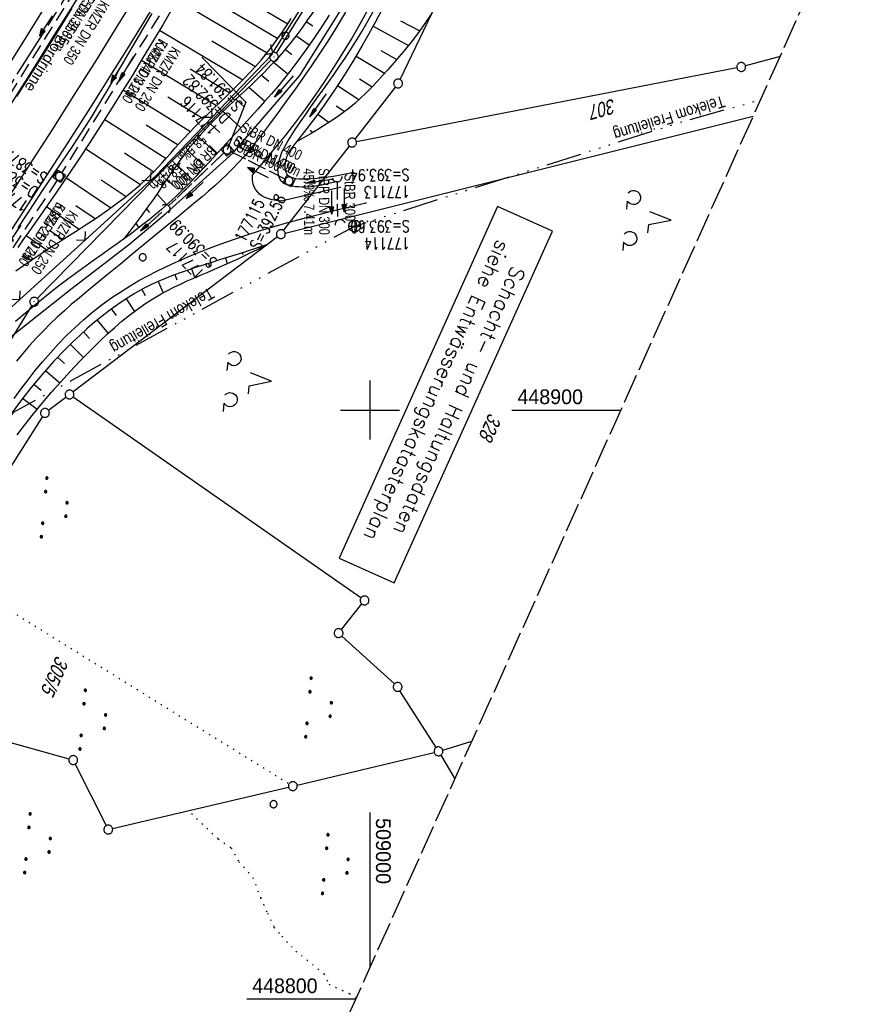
# Model space of a CAD drawing. Extents: x 508656 to 509297, y 448622 to 449584.
# Tile 20 of 53: x 508941 to 509083, y 448799 to 448966. Entities that reach past the tile are written whole.
import ezdxf
from ezdxf.enums import TextEntityAlignment as Align

# ---------------------------------------------------------------- set-up
doc = ezdxf.new("R2010")
doc.units = 0
doc.header["$LTSCALE"] = 10
doc.header["$MEASUREMENT"] = 0
for name, pattern in [('ACAD_ISO14W100', [25.5, 12, -3, 0.5, -3, 0.5, -3, 0.5, -3]), ('ACHSE', [5.5, 4, -0.5, 0.5, -0.5]), ('AUSGEZOGEN', [0]), ('LT00', [0]), ('LT11', [0.3, 0.2, -0.1]), ('LT12', [0.4, 0.3, -0.1]), ('LT14', [0.6, 0.5, -0.1]), ('PUNKTX2_STR', [0.6, 0.1, -0.5]), ('STRICHLINIE2', [0.375, 0.25, -0.125])]:
    doc.linetypes.add(name, pattern=pattern)
doc.layers.get('0').update_dxf_attribs({"linetype": 'LT00'})
for name, color, linetype in [('--EK_FBR', 250, 'LT00'), ('--EK_Halt-Pfeil', 4, 'LT00'), ('--EK_Haltung', 7, 'STRICHLINIE2'), ('--EK_Haltung-Text', 140, 'LT00'), ('--EK_Schacht-Text', 5, 'LT00'), ('--EL_DFK_AB_L', 21, 'LT00'), ('--EL_DFK_AB_P', 7, 'LT00'), ('--EL_Halt-Pfeil', 4, 'LT00'), ('--EL_Haltung', 182, 'STRICHLINIE2'), ('--EL_Haltung-Text', 182, 'LT00'), ('--EL_TEXT_KASTEN', 182, 'Continuous'), ('-AX-093', 35, 'ACHSE'), ('ABSTAND', 8, 'LT00'), ('DFK_AB_L', 21, 'LT00'), ('DFK_AB_P', 7, 'LT00'), ('DFK_FLUR_NR', 250, 'LT00'), ('DFK_GZPKT', 250, 'LT00'), ('DFK_KATASTER', 250, 'LT00'), ('DFK_NUTZUNG', 250, 'LT00'), ('DFK_NUTZUNGSGRENZE', 70, 'PUNKTX2_STR'), ('DFK_VERMPKT', 252, 'LT00'), ('DL', 182, 'LT12'), ('DL_PFEIL', 201, 'LT00'), ('DL_TEXT', 182, 'LT00'), ('PFEIL', 140, 'AUSGEZOGEN'), ('RINNE_TEXT', 11, 'Continuous'), ('TELEKOM', 210, 'ACAD_ISO14W100'), ('TELEKOM_TEXT', 210, 'Continuous'), ('V124_AFBR_BAB', 250, 'LT00'), ('V124_BOESCH', 250, 'LT00'), ('V124_BOSCHUNG', 250, 'LT00'), ('V124_FELDWEG', 250, 'LT11'), ('V124_GRABEN', 250, 'LT00'), ('V124_H_BORD', 8, 'LT00'), ('V124_KA_MULD', 182, 'LT00'), ('V124_LD_MARK', 250, 'LT00'), ('V124_RASTER', 250, 'LT00'), ('V124_UK_DURCH', 182, 'LT00'), ('V124_ZAUN', 40, 'LT00')]:
    doc.layers.add(name, color=color, linetype=linetype)
doc.layers.add('-BLATT_124-RAND', color=7, linetype='LT14', plot=False)
doc.styles.add('Arial', font='ARIAL.TTF')
doc.styles.add('Haltungsbeschriftung', font='ARIAL.TTF', dxfattribs={"width": 0.75})
doc.styles.add('ROMANS', font='romans.shx', dxfattribs={"width": 0.8})
doc.styles.add('schachtbeschriftung', font='romans.shx', dxfattribs={"width": 0.75, "height": 2})
doc.styles.get("Standard").update_dxf_attribs({"font": 'ARIAL.TTF'})
doc.styles.add('Versorgungsltg', font='ARIAL.TTF', dxfattribs={"width": 0.8, "height": 2})

# ---------------------------------------------------------------- blocks, each defined once
blk = doc.blocks.new('SYMB7010')
at = {"color": 0, "linetype": 'ByBlock'}
for points in [[(-0.031408, 0.499213), (-0.093728, 0.49134), (-0.15457, 0.475719), (-0.212975, 0.452595), (-0.268021, 0.422333), (-0.31884, 0.385411), (-0.36463, 0.342411), (-0.40467, 0.29401), (-0.438329, 0.240973), (-0.465074, 0.184136), (-0.484486, 0.124395), (-0.496256, 0.062692), (-0.5002, 0)], [(-0.5002, 0), (-0.496256, -0.062692), (-0.484486, -0.124395), (-0.465075, -0.184136), (-0.438329, -0.240973), (-0.404671, -0.29401), (-0.36463, -0.342411), (-0.31884, -0.385411), (-0.268021, -0.422333), (-0.212975, -0.452595), (-0.154571, -0.475719), (-0.093728, -0.49134), (-0.031408, -0.499213), (0.031408, -0.499213)], [(0.5002, 0), (0.496256, 0.062692), (0.484485, 0.124395), (0.465074, 0.184136), (0.438329, 0.240973), (0.40467, 0.29401), (0.36463, 0.342411), (0.31884, 0.385411), (0.268021, 0.422333), (0.212975, 0.452595), (0.15457, 0.475719), (0.093728, 0.49134), (0.031408, 0.499213), (-0.031408, 0.499213)], [(0.031408, -0.499213), (0.093728, -0.491341), (0.15457, -0.475719), (0.212975, -0.452595), (0.268021, -0.422333), (0.31884, -0.385411), (0.36463, -0.342411), (0.404671, -0.294011), (0.438329, -0.240974), (0.465075, -0.184136), (0.484486, -0.124395), (0.496256, -0.062692), (0.500201, 0)]]:
    blk.add_lwpolyline(points, dxfattribs=at)
blk = doc.blocks.new('SYMB7111')
at = {"color": 0, "linetype": 'ByBlock'}
for p, q in [((-0.13, 0.202919), (-0.13, 0.177081)), ((-0.125, 0.172895), (-0.125, 0.207105)), ((-0.12, 0.209164), (-0.12, 0.170836)), ((-0.115, 0.170204), (-0.115, 0.209796)), ((-0.11, 0.209164), (-0.11, 0.170836)), ((-0.105, 0.172895), (-0.105, 0.207105)), ((-0.1, 0.202919), (-0.1, 0.177081)), ((-0.095, 0.189874), (-0.095, 0.190146)), ((0.1, 0.202919), (0.1, 0.177081)), ((0.105, 0.172895), (0.105, 0.207105)), ((0.11, 0.209164), (0.11, 0.170836)), ((0.115, 0.170204), (0.115, 0.209796)), ((0.12, 0.209164), (0.12, 0.170836)), ((0.125, 0.172895), (0.125, 0.207105)), ((0.13, 0.202919), (0.13, 0.177081)), ((0.135, 0.189874), (0.135, 0.190146)), ((-0.515, -0.177081), (-0.515, -0.202919)), ((-0.51, -0.207105), (-0.51, -0.172895)), ((-0.505, -0.170836), (-0.505, -0.209164)), ((-0.5, -0.209796), (-0.5, -0.170204)), ((-0.495, -0.170836), (-0.495, -0.209164)), ((-0.49, -0.207105), (-0.49, -0.172895)), ((-0.485, -0.177081), (-0.485, -0.202919)), ((-0.48, -0.190126), (-0.48, -0.189854)), ((-0.285, -0.177081), (-0.285, -0.202919)), ((-0.28, -0.207105), (-0.28, -0.172895)), ((-0.275, -0.170836), (-0.275, -0.209164)), ((-0.27, -0.209796), (-0.27, -0.170204)), ((-0.265, -0.170836), (-0.265, -0.209164)), ((-0.26, -0.207105), (-0.26, -0.172895)), ((-0.255, -0.177081), (-0.255, -0.202919)), ((-0.25, -0.190126), (-0.25, -0.189854)), ((0.255, -0.177081), (0.255, -0.202919)), ((0.26, -0.207105), (0.26, -0.172895)), ((0.265, -0.170836), (0.265, -0.209164)), ((0.27, -0.209796), (0.27, -0.170204)), ((0.275, -0.170836), (0.275, -0.209164)), ((0.28, -0.207105), (0.28, -0.172895)), ((0.285, -0.177081), (0.285, -0.202919)), ((0.29, -0.190126), (0.29, -0.189854)), ((0.485, -0.177081), (0.485, -0.202919)), ((0.49, -0.207105), (0.49, -0.172895)), ((0.495, -0.170836), (0.495, -0.209164)), ((0.5, -0.209796), (0.5, -0.170204)), ((0.505, -0.170836), (0.505, -0.209164)), ((0.51, -0.207105), (0.51, -0.172895)), ((0.515, -0.177081), (0.515, -0.202919)), ((0.52, -0.190126), (0.52, -0.189854))]:
    blk.add_line(p, q, dxfattribs=at)
for points in [[(-0.095, 0.19), (-0.096981, 0.198678), (-0.10253, 0.205637), (-0.11055, 0.209499), (-0.11945, 0.209499), (-0.12747, 0.205637), (-0.133019, 0.198678), (-0.135, 0.19), (-0.133019, 0.181322), (-0.12747, 0.174363), (-0.11945, 0.170501), (-0.11055, 0.170501), (-0.10253, 0.174363), (-0.096981, 0.181322), (-0.095, 0.19)], [(0.135, 0.19), (0.133019, 0.198678), (0.12747, 0.205637), (0.11945, 0.209499), (0.11055, 0.209499), (0.10253, 0.205637), (0.096981, 0.198678), (0.095, 0.19), (0.096981, 0.181322), (0.10253, 0.174363), (0.11055, 0.170501), (0.11945, 0.170501), (0.12747, 0.174363), (0.133019, 0.181322), (0.135, 0.19)], [(-0.48, -0.19), (-0.481981, -0.181322), (-0.48753, -0.174363), (-0.49555, -0.170501), (-0.50445, -0.170501), (-0.51247, -0.174363), (-0.518019, -0.181322), (-0.52, -0.19), (-0.518019, -0.198678), (-0.51247, -0.205637), (-0.50445, -0.209499), (-0.49555, -0.209499), (-0.48753, -0.205637), (-0.481981, -0.198678), (-0.48, -0.19)], [(-0.25, -0.19), (-0.251981, -0.181322), (-0.25753, -0.174363), (-0.26555, -0.170501), (-0.27445, -0.170501), (-0.28247, -0.174363), (-0.288019, -0.181322), (-0.29, -0.19), (-0.288019, -0.198678), (-0.28247, -0.205637), (-0.27445, -0.209499), (-0.26555, -0.209499), (-0.25753, -0.205637), (-0.251981, -0.198678), (-0.25, -0.19)], [(0.29, -0.19), (0.288019, -0.181322), (0.28247, -0.174363), (0.27445, -0.170501), (0.26555, -0.170501), (0.25753, -0.174363), (0.251981, -0.181322), (0.25, -0.19), (0.251981, -0.198678), (0.25753, -0.205637), (0.26555, -0.209499), (0.27445, -0.209499), (0.28247, -0.205637), (0.288019, -0.198678), (0.29, -0.19)], [(0.52, -0.19), (0.518019, -0.181322), (0.51247, -0.174363), (0.50445, -0.170501), (0.49555, -0.170501), (0.48753, -0.174363), (0.481981, -0.181322), (0.48, -0.19), (0.481981, -0.198678), (0.48753, -0.205637), (0.49555, -0.209499), (0.50445, -0.209499), (0.51247, -0.205637), (0.518019, -0.198678), (0.52, -0.19)]]:
    blk.add_lwpolyline(points, dxfattribs=at)
blk = doc.blocks.new('SYMB7201')
at = {"color": 0, "linetype": 'ByBlock'}
for p, q in [((0, 0.385), (-0.11, 0.015)), ((-0.255, -0.385), (-0.115, -0.385)), ((0.445, -0.385), (0.585, -0.385))]:
    blk.add_line(p, q, dxfattribs=at)
for points in [[(0.25, 0.015), (0.11, 0.015), (0, 0.385)], [(-0.393816, -0.383308), (-0.416239, -0.362945), (-0.432849, -0.337617), (-0.442589, -0.308936), (-0.444836, -0.27873), (-0.439449, -0.248923), (-0.426769, -0.221415), (-0.407606, -0.197958), (-0.38318, -0.180047), (-0.355047, -0.168823), (-0.325, -0.165), (-0.294953, -0.168823), (-0.26682, -0.180047), (-0.242394, -0.197959), (-0.223231, -0.221415), (-0.210551, -0.248923), (-0.205164, -0.27873), (-0.207411, -0.308936), (-0.21715, -0.337617), (-0.233761, -0.362945), (-0.256184, -0.383308)], [(0.306185, -0.383308), (0.283761, -0.362945), (0.267151, -0.337617), (0.257411, -0.308936), (0.255164, -0.27873), (0.260552, -0.248923), (0.273231, -0.221415), (0.292394, -0.197958), (0.31682, -0.180047), (0.344953, -0.168823), (0.375, -0.165), (0.405047, -0.168823), (0.43318, -0.180047), (0.457606, -0.197959), (0.476769, -0.221415), (0.489449, -0.248923), (0.494836, -0.27873), (0.492589, -0.308936), (0.48285, -0.337617), (0.466239, -0.362945), (0.443816, -0.383308)]]:
    blk.add_lwpolyline(points, dxfattribs=at)
blk = doc.blocks.new('SYMB0003')
at = {"color": 0, "linetype": 'ByBlock'}
for p, q in [((-0.015712, 0), (0.010166, 0.012015)), ((0, -0.021257), (-0.015712, 0)), ((0.010166, 0.012015), (0, -0.021257))]:
    blk.add_line(p, q, dxfattribs=at)
for points in [[(-0.031395, 0.499013), (-0.093691, 0.491144), (-0.154509, 0.475528), (-0.21289, 0.452414), (-0.267913, 0.422164), (-0.318712, 0.385257), (-0.364484, 0.342274), (-0.404509, 0.293893), (-0.438154, 0.240877), (-0.464888, 0.184062), (-0.484292, 0.124345), (-0.496058, 0.062667), (-0.5, 0)], [(-0.5, 0), (-0.496058, -0.062667), (-0.484292, -0.124345), (-0.464888, -0.184062), (-0.438154, -0.240877), (-0.404509, -0.293893), (-0.364485, -0.342274), (-0.318712, -0.385257), (-0.267914, -0.422164), (-0.21289, -0.452414), (-0.154509, -0.475529), (-0.093691, -0.491144), (-0.031395, -0.499014), (0.031395, -0.499014)], [(0.5, 0), (0.496057, 0.062667), (0.484292, 0.124345), (0.464888, 0.184062), (0.438153, 0.240877), (0.404509, 0.293893), (0.364484, 0.342274), (0.318712, 0.385257), (0.267913, 0.422164), (0.21289, 0.452414), (0.154509, 0.475528), (0.093691, 0.491144), (0.031395, 0.499013), (-0.031395, 0.499013)], [(0.031395, -0.499014), (0.093691, -0.491144), (0.154509, -0.475529), (0.21289, -0.452414), (0.267914, -0.422164), (0.318712, -0.385257), (0.364485, -0.342274), (0.404509, -0.293893), (0.438154, -0.240877), (0.464889, -0.184062), (0.484292, -0.124345), (0.496058, -0.062667), (0.5, 0)]]:
    blk.add_lwpolyline(points, dxfattribs=at)
blk = doc.blocks.new('Pfreil3')
at = {"layer": 'PFEIL'}
blk.add_hatch(color=256, dxfattribs=at).paths.add_polyline_path([(-1.55, 0.27), (-1.55, -0.27), (0, 0)])
for p, q in [((-1.55, 0), (-4.83, 0)), ((-1.55, -0.27), (-1.55, 0.27)), ((-1.55, 0.27), (0, 0)), ((0, 0), (-1.55, -0.27))]:
    blk.add_line(p, q, dxfattribs=at)
blk = doc.blocks.new('SYMB0011')
at = {"color": 0, "linetype": 'ByBlock'}
for p, q in [((0.5, 0), (-0.5, 0)), ((0, 0.5), (0, -0.5))]:
    blk.add_line(p, q, dxfattribs=at)
blk = doc.blocks.new('SYMB0024')
at = {"color": 0, "linetype": 'ByBlock'}
for p, q in [((-0.5, 0.5), (0, 0)), ((0, 0), (0.5, 0.5))]:
    blk.add_line(p, q, dxfattribs=at)
blk = doc.blocks.new('SYMB1210')
at = {"color": 0, "linetype": 'ByBlock'}
blk.add_line((0.018815, -0.179014), (0.055623, -0.17119), dxfattribs=at)
for points in [[(-0.2, -0.2), (-0.2, 0.2), (0.2, 0.2), (0.2, -0.2), (-0.2, -0.2)], [(0.018815, 0.179014), (-0.018815, 0.179014), (-0.055623, 0.17119), (-0.09, 0.155885), (-0.120444, 0.133766), (-0.145623, 0.105801), (-0.164438, 0.073213), (-0.176067, 0.037424), (-0.18, 0)], [(-0.18, 0), (-0.176067, -0.037424), (-0.164438, -0.073213), (-0.145623, -0.105801), (-0.120444, -0.133766), (-0.09, -0.155885), (-0.055623, -0.17119), (-0.018815, -0.179014), (0.018815, -0.179014)], [(0.18, 0), (0.176067, 0.037424), (0.164438, 0.073213), (0.145623, 0.105801), (0.120444, 0.133766), (0.09, 0.155885), (0.055623, 0.17119), (0.018815, 0.179014)], [(0.055623, -0.17119), (0.09, -0.155885), (0.120444, -0.133766), (0.145623, -0.105801), (0.164438, -0.073213), (0.176067, -0.037424), (0.18, 0)]]:
    blk.add_lwpolyline(points, dxfattribs=at)
blk = doc.blocks.new('SYMB1107')
at = {"color": 0, "linetype": 'ByBlock'}
for points in [[(-0.2, 0), (-0.196157, 0.039018), (-0.184776, 0.076537), (-0.166294, 0.111114), (-0.141421, 0.141421), (-0.111114, 0.166294), (-0.076537, 0.184776), (-0.039018, 0.196157), (0, 0.2)], [(0, 0.2), (0.039018, 0.196157), (0.076537, 0.184776), (0.111114, 0.166294), (0.141421, 0.141421), (0.166294, 0.111114), (0.184776, 0.076537), (0.196157, 0.039018), (0.2, 0)]]:
    blk.add_lwpolyline(points, dxfattribs=at)
blk = doc.blocks.new('SYMB0070')
at = {"color": 0, "linetype": 'ByBlock'}
for p, q in [((-0.5, 0), (0.2, 0)), ((0.5, 0), (0.2, 0.1)), ((0.2, 0.1), (0.2, 0)), ((0.468, 0), (0.21, 0.086)), ((0.21, 0.086), (0.21, -0.086)), ((0.21, -0.086), (0.468, 0)), ((0.22, -0.072), (0.437, 0)), ((0.23, -0.058), (0.405, 0)), ((0.24, -0.045), (0.374, 0)), ((0.342, 0), (0.25, 0.031)), ((0.25, 0.031), (0.25, -0.031)), ((0.25, -0.031), (0.342, 0)), ((0.26, -0.017), (0.31, 0)), ((0.27, -0.003), (0.279, 0))]:
    blk.add_line(p, q, dxfattribs=at)
for points in [[(0.2, 0), (0.2, -0.1), (0.5, 0)], [(0.437, 0), (0.22, 0.072), (0.22, -0.072)], [(0.405, 0), (0.23, 0.058), (0.23, -0.058)], [(0.374, 0), (0.24, 0.045), (0.24, -0.045)], [(0.31, 0), (0.26, 0.017), (0.26, -0.017)], [(0.279, 0), (0.27, 0.003), (0.27, -0.003)]]:
    blk.add_lwpolyline(points, dxfattribs=at)

msp = doc.modelspace()

# ---------------------------------------------------------------- linework, layer by layer
at = {"layer": '--EK_FBR', "color": 2}
for points in [[(508945.63, 448969.85), (508939.75, 448960.36), (508930.02, 448945.17), (508916.99, 448925.41), (508903.17, 448905.1), (508890.1, 448886.37), (508876.08, 448866.84), (508862.51, 448848.2), (508848.07, 448828.46), (508840.69, 448818.34), (508837.66, 448814.35), (508830.77, 448805.1), (508823.89, 448796.02), (508815.24, 448784.58), (508801.19, 448765.9), (508786.07, 448745.7), (508771.84, 448726.47), (508757.47, 448706.79), (508750.71, 448697.42)], [(508940.06, 448953.21), (508942.42, 448956.95), (508944.77, 448960.69), (508947.1, 448964.44), (508949.42, 448968.2)]]:
    msp.add_lwpolyline(points, dxfattribs=at)
at = {"layer": '--EK_FBR'}
for points in [[(508963.79, 448969.52), (508961.14, 448965.18), (508958.46, 448960.85), (508955.77, 448956.54), (508953.06, 448952.23), (508950.33, 448947.94), (508947.58, 448943.66), (508943.11, 448936.74), (508938.61, 448929.85)], [(508995.8, 448967.55), (508994.12, 448964.74), (508992.82, 448962.65), (508991.48, 448960.58), (508990.11, 448958.53), (508988.71, 448956.5), (508987.29, 448954.49), (508985.84, 448952.48), (508984.38, 448950.49), (508982.91, 448948.51), (508982.06, 448947.39), (508981.21, 448946.27), (508980.34, 448945.17), (508979.46, 448944.08), (508978.55, 448943.01), (508977.62, 448941.97), (508976.66, 448940.95), (508975.67, 448939.97), (508974.66, 448939.01), (508973.63, 448938.06), (508972.58, 448937.14), (508971.52, 448936.22), (508970.45, 448935.32), (508969.36, 448934.43), (508968.28, 448933.54), (508967.19, 448932.65), (508965.27, 448931.08), (508963.35, 448929.5), (508961.44, 448927.92), (508959.52, 448926.34), (508957.61, 448924.77), (508955.68, 448923.19), (508954.41, 448922.15), (508953.13, 448921.11), (508951.86, 448920.07), (508950.6, 448919.01), (508949.34, 448917.95), (508948.11, 448916.86), (508946.89, 448915.76), (508945.7, 448914.63), (508944.54, 448913.47), (508943.35, 448912.22), (508942.19, 448910.93), (508941.06, 448909.62), (508939.97, 448908.28)], [(508980.03, 448939.87), (508981.17, 448941.22), (508982.32, 448942.56), (508983.45, 448943.92), (508984.57, 448945.28), (508985.68, 448946.66), (508987.41, 448948.89), (508989.09, 448951.16), (508990.72, 448953.46), (508992.31, 448955.8), (508993.85, 448958.17), (508995.35, 448960.57), (508996.82, 448962.99), (508998.33, 448965.59), (508999.8, 448968.22)], [(508994.93, 448937.8), (508984.9, 448935.47), (508984.32, 448935.54), (508983.74, 448935.62), (508983.18, 448935.73), (508982.63, 448935.89), (508982.11, 448936.1), (508981.62, 448936.38), (508981.25, 448936.66), (508980.92, 448936.99), (508980.62, 448937.37), (508980.38, 448937.77), (508980.21, 448938.2), (508980.11, 448938.61), (508980.06, 448939.02), (508980.03, 448939.45), (508980.03, 448939.87)], [(508939.6, 448901.96), (508940.76, 448903.57), (508941.95, 448905.15), (508943.17, 448906.71), (508944.43, 448908.24), (508945.73, 448909.73), (508947.07, 448911.19), (508948.47, 448912.63), (508949.93, 448914.02), (508951.42, 448915.36), (508952.96, 448916.66), (508954.55, 448917.9), (508956.17, 448919.08), (508957.84, 448920.2), (508959.29, 448921.11), (508960.77, 448921.97), (508962.27, 448922.79), (508963.79, 448923.58), (508965.33, 448924.33), (508966.89, 448925.04), (508968.46, 448925.73), (508970.04, 448926.39), (508972.29, 448927.29), (508974.55, 448928.14), (508976.83, 448928.95), (508979.12, 448929.73), (508981.42, 448930.46), (508983.73, 448931.16), (508986.05, 448931.82), (508987.94, 448932.34), (508989.83, 448932.83), (508991.73, 448933.32), (508993.63, 448933.79), (508995.53, 448934.25), (508997.43, 448934.71), (508999.34, 448935.16)]]:
    msp.add_lwpolyline(points, dxfattribs=at)
at = {"layer": '--EK_Haltung'}
for p, q in [((508955.98, 448980.94), (508935.63, 448948.44)), ((508968.13, 448973.28), (508947.67, 448940.3)), ((508975.18, 448943.65), (508965.78, 448934.64)), ((508985.59, 448939.22), (508976.4, 448943.84)), ((508946.87, 448939.04), (508934, 448919.29)), ((508994.39, 448938.75), (508994.45, 448932.84))]:
    msp.add_line(p, q, dxfattribs=at)
at = {"layer": '--EK_Schacht-Text', "flags": 128}
msp.add_lwpolyline([(508971.46, 448959.93), (508978.91, 448952.29), (508975.73, 448944.17)], dxfattribs=at)
at = {"layer": '--EL_DFK_AB_L'}
for p, q in [((508984.09, 448960.59), (509002.2, 448989.43)), ((508943.52, 448918.91), (508983.17, 448959.42)), ((508942.59, 448917.74), (508864.72, 448792.37))]:
    msp.add_line(p, q, dxfattribs=at)
at = {"layer": '--EL_Haltung'}
for p, q in [((508955.98, 448980.94), (508935.63, 448948.44)), ((508968.13, 448973.28), (508947.67, 448940.3)), ((508975.18, 448943.65), (508965.78, 448934.64)), ((508985.59, 448939.22), (508976.4, 448943.84)), ((508946.87, 448939.04), (508934, 448919.29)), ((508994.39, 448938.75), (508994.45, 448932.84))]:
    msp.add_line(p, q, dxfattribs=at)
at = {"layer": '--EL_TEXT_KASTEN'}
msp.add_lwpolyline([(509021.63, 448934.56), (508994.76, 448874.84), (509004.09, 448870.65), (509030.96, 448930.36)], close=True, dxfattribs=at)
at = {"layer": '-AX-093', "ltscale": 0.2}
msp.add_lwpolyline([(508949.5, 448972.08), (508944.34, 448963.76), (508939.11, 448955.49)], dxfattribs=at)
at = {"layer": '-BLATT_124-RAND'}
msp.add_lwpolyline([(509035.49, 449583.61), (508655.9, 448740.09), (508917.62, 448622.31), (509297.21, 449465.84), (509035.49, 449583.61)], dxfattribs=at)
at = {"layer": 'DFK_AB_L'}
for p, q in [((508984.09, 448960.59), (509002.2, 448989.43)), ((508943.52, 448918.91), (508983.17, 448959.42)), ((508942.59, 448917.74), (508864.72, 448792.37))]:
    msp.add_line(p, q, dxfattribs=at)
at = {"layer": 'DFK_KATASTER'}
for p, q in [((509005.08, 448956.11), (509018.29, 448983.58)), ((509069.59, 448960.04), (509063.71, 448958.44)), ((509062.25, 448958.1), (508997.69, 448945.55)), ((509004.29, 448954.85), (508997.41, 448946)), ((508985.59, 448930.04), (509065.04, 448949.91)), ((508985.32, 448930.45), (508996.49, 448944.82)), ((508984.26, 448929.41), (508949.58, 448903.09)), ((508945.41, 448899.96), (508948.38, 448902.19)), ((508998.45, 448868.1), (508949.6, 448902.21)), ((508944.41, 448898.88), (508896.86, 448824.32)), ((508995.13, 448862.71), (508998.59, 448867.08)), ((509004.12, 448853.49), (508995.21, 448861.63)), ((509011.2, 448842.68), (509005.07, 448852.35)), ((508931.91, 448845.5), (508948.89, 448840.77)), ((509012.32, 448842.27), (509017.28, 448843.78)), ((508987.62, 448836.32), (509010.87, 448841.88)), ((509011.98, 448841.4), (509014.39, 448837.37)), ((508949.95, 448839.9), (508955.22, 448829.44)), ((508956.29, 448828.94), (508986.16, 448835.98))]:
    msp.add_line(p, q, dxfattribs=at)
at = {"layer": 'DFK_NUTZUNGSGRENZE', "ltscale": 0.2}
for p, q in [((508927.81, 448872.85), (508986.25, 448836.54)), ((508974.19, 448827.17), (508969.16, 448831.97)), ((508974.19, 448827.17), (508976.42, 448825.67)), ((508976.42, 448825.67), (508977.7, 448823.31)), ((508977.7, 448823.31), (508980.11, 448820.64)), ((508980.11, 448820.64), (508981.41, 448817.18)), ((508981.41, 448817.18), (508982.57, 448814.58)), ((508982.57, 448814.58), (508983.68, 448812.22)), ((508983.68, 448812.22), (508985, 448810.66)), ((508985, 448810.66), (508987.41, 448808.14)), ((508987.41, 448808.14), (508992.15, 448804.29)), ((508992.15, 448804.29), (508993.04, 448802.5)), ((508993.04, 448802.5), (508996.51, 448800.91)), ((508996.51, 448800.91), (508997.68, 448800.23))]:
    msp.add_line(p, q, dxfattribs=at)
at = {"layer": 'DL'}
for p, q in [((508975.18, 448943.65), (508965.78, 448934.64)), ((508985.59, 448939.22), (508976.4, 448943.84)), ((508994.39, 448938.75), (508994.45, 448932.84))]:
    msp.add_line(p, q, dxfattribs=at)
at = {"layer": 'TELEKOM', "ltscale": 0.05, "flags": 128}
msp.add_lwpolyline([(508955.66, 448706.84), (508927.74, 448734.42), (508905.79, 448754.22), (508882.14, 448773.97), (508875.81, 448794.47), (508891.43, 448820.21), (508905.56, 448843.42), (508921.88, 448870.83), (508939.46, 448899.64), (508997.39, 448931.23), (509052.5, 448948.81), (509066.28, 448952.68)], dxfattribs=at)
at = {"layer": 'TELEKOM_TEXT'}
for p, q in [((508997.39, 448932.23), (508997.39, 448930.23)), ((508996.39, 448931.23), (508998.39, 448931.23))]:
    msp.add_line(p, q, dxfattribs=at)
msp.add_circle((508997.39, 448931.23), 1, dxfattribs=at)
at = {"layer": 'V124_AFBR_BAB', "color": 0}
for points in [[(508945.63, 448969.85), (508939.75, 448960.36), (508930.02, 448945.17), (508916.99, 448925.41), (508903.17, 448905.1), (508890.1, 448886.37), (508876.08, 448866.84), (508862.51, 448848.2), (508848.07, 448828.46), (508840.69, 448818.34), (508837.66, 448814.35), (508830.77, 448805.1), (508823.89, 448796.02), (508815.24, 448784.58), (508801.19, 448765.9), (508786.07, 448745.7), (508771.84, 448726.47), (508757.47, 448706.79), (508750.71, 448697.42)], [(508940.06, 448953.21), (508942.42, 448956.95), (508944.77, 448960.69), (508947.1, 448964.44), (508949.42, 448968.2)]]:
    msp.add_lwpolyline(points, dxfattribs=at)
at = {"layer": 'V124_AFBR_BAB'}
for points in [[(508963.79, 448969.52), (508961.14, 448965.18), (508958.46, 448960.85), (508955.77, 448956.54), (508953.06, 448952.23), (508950.33, 448947.94), (508947.58, 448943.66), (508943.11, 448936.74), (508938.61, 448929.85)], [(508995.8, 448967.55), (508994.12, 448964.74), (508992.82, 448962.65), (508991.48, 448960.58), (508990.11, 448958.53), (508988.71, 448956.5), (508987.29, 448954.49), (508985.84, 448952.48), (508984.38, 448950.49), (508982.91, 448948.51), (508982.06, 448947.39), (508981.21, 448946.27), (508980.34, 448945.17), (508979.46, 448944.08), (508978.55, 448943.01), (508977.62, 448941.97), (508976.66, 448940.95), (508975.67, 448939.97), (508974.66, 448939.01), (508973.63, 448938.06), (508972.58, 448937.14), (508971.52, 448936.22), (508970.45, 448935.32), (508969.36, 448934.43), (508968.28, 448933.54), (508967.19, 448932.65), (508965.27, 448931.08), (508963.35, 448929.5), (508961.44, 448927.92), (508959.52, 448926.34), (508957.61, 448924.77), (508955.68, 448923.19), (508954.41, 448922.15), (508953.13, 448921.11), (508951.86, 448920.07), (508950.6, 448919.01), (508949.34, 448917.95), (508948.11, 448916.86), (508946.89, 448915.76), (508945.7, 448914.63), (508944.54, 448913.47), (508943.35, 448912.22), (508942.19, 448910.93), (508941.06, 448909.62), (508939.97, 448908.28)], [(508980.03, 448939.87), (508981.17, 448941.22), (508982.32, 448942.56), (508983.45, 448943.92), (508984.57, 448945.28), (508985.68, 448946.66), (508987.41, 448948.89), (508989.09, 448951.16), (508990.72, 448953.46), (508992.31, 448955.8), (508993.85, 448958.17), (508995.35, 448960.57), (508996.82, 448962.99), (508998.33, 448965.59), (508999.8, 448968.22)], [(508994.93, 448937.8), (508984.9, 448935.47), (508984.32, 448935.54), (508983.74, 448935.62), (508983.18, 448935.73), (508982.63, 448935.89), (508982.11, 448936.1), (508981.62, 448936.38), (508981.25, 448936.66), (508980.92, 448936.99), (508980.62, 448937.37), (508980.38, 448937.77), (508980.21, 448938.2), (508980.11, 448938.61), (508980.06, 448939.02), (508980.03, 448939.45), (508980.03, 448939.87)], [(508939.6, 448901.96), (508940.76, 448903.57), (508941.95, 448905.15), (508943.17, 448906.71), (508944.43, 448908.24), (508945.73, 448909.73), (508947.07, 448911.19), (508948.47, 448912.63), (508949.93, 448914.02), (508951.42, 448915.36), (508952.96, 448916.66), (508954.55, 448917.9), (508956.17, 448919.08), (508957.84, 448920.2), (508959.29, 448921.11), (508960.77, 448921.97), (508962.27, 448922.79), (508963.79, 448923.58), (508965.33, 448924.33), (508966.89, 448925.04), (508968.46, 448925.73), (508970.04, 448926.39), (508972.29, 448927.29), (508974.55, 448928.14), (508976.83, 448928.95), (508979.12, 448929.73), (508981.42, 448930.46), (508983.73, 448931.16), (508986.05, 448931.82), (508987.94, 448932.34), (508989.83, 448932.83), (508991.73, 448933.32), (508993.63, 448933.79), (508995.53, 448934.25), (508997.43, 448934.71), (508999.34, 448935.16)]]:
    msp.add_lwpolyline(points, dxfattribs=at)
at = {"layer": 'V124_BOESCH'}
for points in [[(508990.37, 448967.65), (508989.4, 448966.24), (508988.4, 448964.84), (508987.37, 448963.47), (508986.32, 448962.12), (508985.22, 448960.81), (508984.09, 448959.52), (508983.12, 448958.47), (508982.12, 448957.44), (508981.1, 448956.43), (508980.07, 448955.43), (508979.02, 448954.44), (508977.97, 448953.46), (508976.93, 448952.47), (508975.88, 448951.48), (508974.84, 448950.49), (508973.82, 448949.48), (508972.81, 448948.46), (508971.83, 448947.42), (508970.87, 448946.36), (508969.95, 448945.27), (508969.14, 448944.27), (508968.37, 448943.24), (508967.61, 448942.2), (508966.86, 448941.14), (508966.13, 448940.08), (508965.4, 448939.01), (508964.68, 448937.93), (508963.95, 448936.86), (508963.21, 448935.8), (508962.23, 448934.43), (508961.23, 448933.07), (508960.22, 448931.72), (508959.2, 448930.38), (508958.18, 448929.04)], [(509010.46, 448967.39), (509009.65, 448966.12), (509008.8, 448964.87), (509007.9, 448963.65), (509006.97, 448962.44), (509006.01, 448961.25), (509005.02, 448960.08), (509004.02, 448958.92), (509003.01, 448957.77), (509002.11, 448956.77), (509001.2, 448955.78), (509000.28, 448954.81), (508999.34, 448953.87), (508998.38, 448952.95), (508997.39, 448952.06), (508996.37, 448951.21), (508995.34, 448950.41), (508994.28, 448949.65), (508993.19, 448948.92), (508992.08, 448948.22), (508990.95, 448947.53), (508989.82, 448946.86), (508988.67, 448946.2), (508987.52, 448945.55)], [(508939.87, 448923.61), (508941.18, 448924.53), (508942.75, 448925.62), (508944.35, 448926.69), (508945.95, 448927.74), (508946.99, 448928.4), (508948.03, 448929.06), (508949.07, 448929.72), (508950.43, 448930.59), (508951.8, 448931.47), (508953.15, 448932.36), (508954.49, 448933.27), (508955.82, 448934.2), (508957.13, 448935.16), (508958.41, 448936.14), (508959.67, 448937.15), (508960.89, 448938.2), (508962.08, 448939.28), (508963.23, 448940.4), (508963.98, 448941.19), (508964.72, 448941.99), (508965.44, 448942.8), (508966.16, 448943.61), (508966.88, 448944.43), (508967.6, 448945.25), (508968.33, 448946.05), (508969.32, 448947.11), (508970.33, 448948.15), (508971.35, 448949.17), (508972.38, 448950.18), (508973.42, 448951.19), (508974.47, 448952.19), (508975.51, 448953.2), (508976.54, 448954.2), (508977.57, 448955.22), (508978.58, 448956.24), (508979.58, 448957.28), (508980.55, 448958.34), (508981.5, 448959.42), (508982.41, 448960.52), (508983.31, 448961.66), (508984.17, 448962.83), (508985, 448964.02), (508985.81, 448965.23), (508986.6, 448966.46)], [(508982.58, 448928.08), (508980.55, 448927.42), (508978.51, 448926.77), (508976.47, 448926.12), (508974.43, 448925.48), (508973.12, 448925.07), (508971.82, 448924.66), (508970.51, 448924.25), (508969.22, 448923.82), (508967.93, 448923.37), (508966.65, 448922.9), (508965.38, 448922.4), (508964.13, 448921.87), (508962.9, 448921.3), (508961.42, 448920.55), (508959.98, 448919.73), (508958.57, 448918.86), (508957.19, 448917.94), (508955.83, 448916.96), (508954.51, 448915.95), (508953.21, 448914.89), (508951.95, 448913.8), (508950.71, 448912.67), (508949.49, 448911.52), (508948.3, 448910.35), (508946.27, 448908.23), (508944.32, 448906.05), (508942.45, 448903.8), (508940.65, 448901.49), (508938.93, 448899.12)], [(508940.11, 448895.76), (508941.41, 448897.49), (508942.89, 448899.37), (508944.4, 448901.21), (508945.94, 448903.02), (508947.51, 448904.8), (508949.12, 448906.56), (508950.76, 448908.3), (508951.9, 448909.48), (508953.05, 448910.64), (508954.23, 448911.79), (508955.43, 448912.91), (508956.65, 448914), (508957.89, 448915.07), (508959.16, 448916.09), (508960.46, 448917.07), (508961.79, 448918.01), (508963.15, 448918.89), (508964.54, 448919.72), (508965.62, 448920.31), (508966.71, 448920.86), (508967.82, 448921.39), (508968.94, 448921.91), (508970.07, 448922.4), (508971.2, 448922.89), (508972.34, 448923.37), (508973.47, 448923.86), (508974.61, 448924.35), (508976.22, 448925.07), (508977.82, 448925.8), (508979.41, 448926.55), (508981, 448927.31), (508982.58, 448928.08)]]:
    msp.add_lwpolyline(points, dxfattribs=at)
at = {"layer": 'V124_BOSCHUNG'}
for p, q in [((508970.33, 448974.77), (508986.04, 448965.58)), ((508967.3, 448969.61), (508982.53, 448960.66)), ((508976.58, 448967.64), (508984.35, 448963.09)), ((508990.26, 448965.17), (508989.16, 448965.9)), ((509005.15, 448966.07), (509008.42, 448964.35)), ((508964.28, 448964.5), (508978.4, 448956.06)), ((509000.51, 448965.18), (509006.54, 448961.9)), ((508973.16, 448962.69), (508980.54, 448958.33)), ((508989.67, 448961.92), (508987.4, 448963.51)), ((508986.73, 448960.33), (508985.56, 448961.2)), ((509001.81, 448961.06), (509004.53, 448959.51)), ((508961.22, 448959.42), (508973.93, 448951.68)), ((508986.04, 448957.04), (508983.6, 448958.99)), ((508997.61, 448960.08), (509002.47, 448957.17)), ((508969.47, 448957.91), (508976.18, 448953.85)), ((508982.82, 448955.77), (508981.53, 448956.86)), ((508998.21, 448956.23), (509000.35, 448954.89)), ((508958.11, 448954.35), (508969.5, 448947.3)), ((508982.13, 448952.39), (508979.39, 448954.79)), ((508994.48, 448955.1), (508998.11, 448952.71)), ((508965.68, 448953.19), (508971.69, 448949.5)), ((508978.66, 448951.44), (508977.22, 448952.75)), ((508978.07, 448947.91), (508975.05, 448950.69)), ((508994.26, 448951.67), (508995.69, 448950.68)), ((508954.95, 448949.34), (508965.37, 448942.72)), ((508991.12, 448950.24), (508993.05, 448948.84)), ((508961.97, 448948.43), (508967.4, 448945.03)), ((508974.48, 448947.14), (508972.93, 448948.58)), ((508989.81, 448947.5), (508990.29, 448947.14)), ((508973.99, 448943.5), (508970.89, 448946.38)), ((508951.73, 448944.37), (508961.01, 448938.3)), ((508958.31, 448943.65), (508963.28, 448940.45)), ((508970.47, 448942.68), (508968.99, 448944.06)), ((508969.87, 448939.1), (508967.21, 448941.65)), ((508948.45, 448939.44), (508956.01, 448934.34)), ((508954.34, 448939.08), (508958.58, 448936.27)), ((508966.62, 448938.05), (508965.52, 448939.18)), ((508965.49, 448934.83), (508963.82, 448936.68)), ((508945.09, 448934.56), (508950.6, 448930.7)), ((508950.06, 448934.74), (508953.34, 448932.49)), ((508962.62, 448933.52), (508962.06, 448934.19)), ((508945.61, 448930.54), (508947.86, 448928.96)), ((508960.79, 448930.97), (508960.22, 448931.72)), ((508941.63, 448929.65), (508945.14, 448927.21)), ((508958.35, 448929.21), (508958.33, 448929.24)), ((508981.15, 448927.62), (508981.22, 448927.42)), ((508941.19, 448926.29), (508942.48, 448925.43)), ((508975.44, 448925.79), (508975.74, 448924.85)), ((508978.3, 448926.7), (508978.39, 448926.41)), ((508969.7, 448923.98), (508970.23, 448922.47)), ((508972.57, 448924.9), (508972.77, 448924.27)), ((508966.84, 448922.98), (508967.18, 448922.11)), ((508961.27, 448920.46), (508961.83, 448919.44)), ((508964.02, 448921.82), (508964.89, 448919.91)), ((508958.62, 448918.89), (508960.01, 448916.74)), ((508956.09, 448917.15), (508956.9, 448916.04)), ((508953.67, 448915.27), (508955.52, 448912.99)), ((508951.35, 448913.26), (508952.37, 448912.12)), ((508949.12, 448911.16), (508951.33, 448908.9)), ((508946.97, 448908.97), (508948.14, 448907.87)), ((508944.91, 448906.72), (508947.33, 448904.6)), ((508942.93, 448904.39), (508944.16, 448903.39)), ((508941.03, 448902), (508943.5, 448900.12))]:
    msp.add_line(p, q, dxfattribs=at)
at = {"layer": 'V124_GRABEN'}
for points in [[(508887.13, 448830.91), (508897.08, 448847.92), (508907.22, 448865.48), (508918.03, 448883.3), (508930.64, 448906.1), (508931.7, 448906.72), (508949.18, 448920.51), (508959.24, 448928.24), (508965.32, 448933.35), (508976.7, 448943.59), (508988.05, 448956.79), (508997.84, 448972.49), (509005.48, 448988.18)], [(508962.95, 448967.3), (508961.69, 448965.2), (508960.44, 448963.09), (508959.21, 448960.97), (508958.43, 448959.62), (508957.66, 448958.27), (508956.89, 448956.91), (508956.11, 448955.56), (508955.33, 448954.21), (508954.55, 448952.87), (508953.75, 448951.54), (508952.75, 448949.91), (508951.73, 448948.29), (508950.69, 448946.69), (508949.64, 448945.09), (508948.58, 448943.5), (508947.51, 448941.91), (508946.44, 448940.32), (508945.37, 448938.74), (508944.3, 448937.15), (508943.24, 448935.56), (508941.71, 448933.26), (508940.2, 448930.95)], [(508966.54, 448968.32), (508964.82, 448965.41), (508963.08, 448962.51), (508961.34, 448959.61), (508959.59, 448956.75), (508957.82, 448953.89), (508956.04, 448951.05), (508954.23, 448948.22), (508952.41, 448945.4), (508950.56, 448942.59), (508948.68, 448939.79), (508946.78, 448937), (508944.86, 448934.23), (508943.92, 448932.91), (508942.99, 448931.58), (508942.05, 448930.26), (508941.13, 448928.93), (508940.21, 448927.6)], [(508994.44, 448938.81), (508993.72, 448938.62), (508992.99, 448938.43), (508992.25, 448938.27), (508991.49, 448938.12), (508990.7, 448937.99), (508989.89, 448937.91), (508989.04, 448937.86), (508988.48, 448937.85), (508987.91, 448937.87), (508987.35, 448937.92), (508986.81, 448938), (508986.29, 448938.13), (508985.82, 448938.3), (508985.4, 448938.52), (508985.04, 448938.8), (508984.75, 448939.14), (508984.56, 448939.52), (508984.43, 448939.94), (508984.37, 448940.39), (508984.35, 448940.87), (508984.39, 448941.36), (508984.46, 448941.86), (508984.56, 448942.34), (508984.77, 448943.07), (508985.03, 448943.76), (508985.34, 448944.41), (508985.68, 448945.03), (508986.04, 448945.64), (508986.42, 448946.24), (508987.3, 448947.6), (508988.21, 448948.95), (508989.13, 448950.3), (508990.07, 448951.64), (508991.02, 448952.99), (508991.98, 448954.33), (508992.93, 448955.68), (508993.88, 448957.03), (508994.82, 448958.39), (508995.75, 448959.75), (508996.66, 448961.13), (508997.54, 448962.52), (508998.64, 448964.32), (508999.69, 448966.13), (509000.7, 448967.97)], [(509001.97, 448967.94), (509000.9, 448965.91), (508999.81, 448963.89), (508998.68, 448961.89), (508997.24, 448959.45), (508995.75, 448957.05), (508994.2, 448954.67), (508992.61, 448952.33), (508990.96, 448950.03), (508989.27, 448947.77), (508987.52, 448945.55), (508987.19, 448945.14), (508986.87, 448944.73), (508986.57, 448944.31), (508986.28, 448943.87), (508986.04, 448943.4), (508985.83, 448942.91), (508985.67, 448942.38), (508985.59, 448941.97), (508985.55, 448941.54), (508985.55, 448941.12), (508985.6, 448940.73), (508985.71, 448940.36), (508985.88, 448940.05), (508986.16, 448939.76), (508986.52, 448939.55), (508986.95, 448939.41), (508987.42, 448939.32), (508987.92, 448939.27), (508988.45, 448939.25), (508988.98, 448939.26), (508990.02, 448939.29), (508991.01, 448939.36), (508991.97, 448939.45), (508992.9, 448939.57), (508993.8, 448939.7), (508994.68, 448939.86), (508995.54, 448940.02), (508996.39, 448940.19), (508997.24, 448940.36)], [(508993.03, 448967.03), (508991.81, 448965.11), (508990.56, 448963.22), (508989.27, 448961.35), (508987.93, 448959.51), (508986.56, 448957.7), (508985.48, 448956.34), (508984.37, 448955), (508983.24, 448953.67), (508982.1, 448952.36), (508980.94, 448951.05), (508979.77, 448949.76), (508978.59, 448948.47), (508977.4, 448947.19), (508976.21, 448945.91), (508975.03, 448944.62), (508973.91, 448943.41), (508972.78, 448942.19), (508971.66, 448940.98), (508970.53, 448939.78), (508969.38, 448938.59), (508968.22, 448937.42), (508967.04, 448936.27), (508965.84, 448935.15), (508964.61, 448934.05), (508963.57, 448933.17), (508962.52, 448932.31), (508961.44, 448931.47), (508960.36, 448930.64), (508959.26, 448929.82), (508958.16, 448929.02), (508956.89, 448928.11), (508955.62, 448927.21), (508954.35, 448926.31), (508953.08, 448925.41), (508951.81, 448924.5), (508950.55, 448923.59), (508948.72, 448922.22), (508946.91, 448920.83), (508945.11, 448919.42), (508943.34, 448917.98), (508941.57, 448916.52), (508939.82, 448915.05)]]:
    msp.add_lwpolyline(points, dxfattribs=at)
at = {"layer": 'V124_H_BORD'}
msp.add_lwpolyline([(508939.11, 448952.05), (508942.86, 448957.95), (508946.57, 448963.87), (508950.26, 448969.8)], dxfattribs=at)
at = {"layer": 'V124_LD_MARK'}
msp.add_lwpolyline([(508960.87, 448971.36), (508957.19, 448965.37), (508953.48, 448959.39), (508949.73, 448953.43), (508945.96, 448947.49), (508942.15, 448941.57), (508938.32, 448935.66)], dxfattribs=at)
at = {"layer": 'V124_RASTER'}
for p, q in [((509000, 448895), (509000, 448905)), ((508995, 448900), (509005, 448900)), ((509024.08, 448900), (509042.58, 448900)), ((509000, 448805.38), (509000, 448831.66)), ((508997.58, 448800), (508979.08, 448800))]:
    msp.add_line(p, q, dxfattribs=at)
at = {"layer": 'V124_ZAUN'}
for p, q in [((508983.47, 448960.62), (508991.48, 448973.3)), ((508951.65, 448928.85), (508962.75, 448938.94)), ((508940.55, 448918.76), (508951.65, 448928.85))]:
    msp.add_line(p, q, dxfattribs=at)
for points in [[(508973.17, 448949.73), (508983.24, 448960.25), (508983.47, 448960.62)], [(508962.75, 448938.94), (508963.59, 448939.7), (508973.17, 448949.73)], [(508929.81, 448908.38), (508930.55, 448909.66), (508940.55, 448918.76)]]:
    msp.add_lwpolyline(points, dxfattribs=at)

# ---------------------------------------------------------------- block references
at = {"layer": '--EK_Halt-Pfeil', "yscale": 4, "zscale": 4}
for p, xscale, rotation in [((508944.96, 448965.22), 3.999999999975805, 237.9505799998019), ((508957.05, 448957.32), 3.99999999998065, 238.1804700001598), ((508980.98, 448940.29), 4.0000000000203, 153.3311200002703), ((508970.23, 448937.31), 4.000000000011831, 223.7840400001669), ((508995.6, 448935.62), 4.000000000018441, 270.5808699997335), ((508939.6, 448929.71), 4.000000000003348, 236.9229700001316)]:
    msp.add_blockref('SYMB0070', p, dxfattribs=dict(at, xscale=xscale, rotation=rotation))
at = {"layer": '--EL_DFK_AB_P', "xscale": 1.500000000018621, "yscale": 1.5, "zscale": 1.5, "rotation": 264.7377099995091}
for p in [(508983.69, 448959.96), (508942.99, 448918.38)]:
    msp.add_blockref('SYMB0003', p, dxfattribs=at)
at = {"layer": '--EL_Halt-Pfeil', "yscale": 4, "zscale": 4}
for p, xscale, rotation in [((508957.05, 448957.32), 3.999999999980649, 238.1804700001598), ((508980.98, 448940.29), 4.0000000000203, 153.3311200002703), ((508970.23, 448937.31), 4.000000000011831, 223.7840400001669), ((508995.6, 448935.62), 4.000000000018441, 270.5808699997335), ((508939.6, 448929.71), 4.000000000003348, 236.9229700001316)]:
    msp.add_blockref('SYMB0070', p, dxfattribs=dict(at, xscale=xscale, rotation=rotation))
at = {"layer": 'DFK_AB_P', "xscale": 1.500000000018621, "yscale": 1.5, "zscale": 1.5, "rotation": 264.7377099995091}
for p in [(508983.69, 448959.96), (508942.99, 448918.38)]:
    msp.add_blockref('SYMB0003', p, dxfattribs=at)
at = {"layer": 'DFK_GZPKT', "xscale": 1.500000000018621, "yscale": 1.5, "zscale": 1.5, "rotation": 264.7377099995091}
for p in [(509062.99, 448958.24), (509004.75, 448955.44), (508996.95, 448945.41), (508984.86, 448929.86), (508948.98, 448902.64), (508944.81, 448899.51), (508999.06, 448867.67), (508994.66, 448862.13), (509004.67, 448852.99), (509011.6, 448842.05), (508949.61, 448840.57), (508986.89, 448836.15), (508955.56, 448828.77)]:
    msp.add_blockref('SYMB7010', p, dxfattribs=at)
at = {"layer": 'DFK_NUTZUNG', "xscale": 10.00000000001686, "yscale": 10, "zscale": 10, "rotation": 264.7377100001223}
for name, p in [('SYMB7201', (509047.25, 448932.58)), ('SYMB7201', (508979.44, 448905.23)), ('SYMB7111', (508946.57, 448883.29)), ('SYMB7111', (508991.43, 448849.32)), ('SYMB7111', (508953.1, 448847.26)), ('SYMB7111', (508943.73, 448826.28)), ('SYMB7111', (508994.28, 448822.74))]:
    msp.add_blockref(name, p, dxfattribs=at)
at = {"layer": 'DFK_VERMPKT', "xscale": 1.200000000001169, "yscale": 1.200000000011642, "zscale": 1.2, "rotation": 264.7377100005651}
for p in [(508985.64, 448963.54), (508961.41, 448925.93), (508983.61, 448833.08)]:
    msp.add_blockref('SYMB7010', p, dxfattribs=at)
at = {"layer": 'DL_PFEIL', "yscale": 4, "zscale": 4}
for p, xscale, rotation in [((508980.98, 448940.29), 4.0000000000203, 153.3311200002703), ((508970.23, 448937.31), 4.000000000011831, 223.7840400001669), ((508993.46, 448935.23), 4.000000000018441, 270.5808699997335)]:
    msp.add_blockref('SYMB0070', p, dxfattribs=dict(at, xscale=xscale, rotation=rotation))
at = {"layer": 'PFEIL'}
for p, rotation in [((508957.33, 448955.81), 239.0236700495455), ((508983.8, 448953.1), 228.5617946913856), ((508989.77, 448949.78), 234.2791704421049), ((508989.06, 448938.5), 188.9682838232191), ((508961.05, 448930.38), 221.408401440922)]:
    msp.add_blockref('Pfreil3', p, dxfattribs=dict(at, rotation=rotation))
at = {"layer": 'V124_FELDWEG', "xscale": 0.100000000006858, "yscale": 0.09999999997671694, "zscale": 0.1, "rotation": 245.7720000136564}
for p in [(508980.21, 448938.2), (508994.93, 448937.8), (508981.62, 448936.38), (508984.9, 448935.47), (508999.34, 448935.16), (508986.05, 448931.82)]:
    msp.add_blockref('SYMB0011', p, dxfattribs=at)
at = {"layer": 'V124_KA_MULD', "zscale": 3.8}
for p, xscale, yscale, rotation in [((508975.73, 448944.17), 3.800000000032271, 3.799999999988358, 222.0092045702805), ((508947.27, 448939.67), 3.800000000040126, 3.800000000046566, 56.09568872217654), ((508986.26, 448938.88), 3.800000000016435, 3.799999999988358, 245.7720000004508)]:
    msp.add_blockref('SYMB1210', p, dxfattribs=dict(at, xscale=xscale, yscale=yscale, rotation=rotation))
at = {"layer": 'V124_UK_DURCH', "zscale": 4}
for p, xscale, yscale, rotation in [((508994.39, 448939.5), 4.00000000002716, 4, 188.9682815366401), ((508965.24, 448934.12), 3.999999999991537, 3.999999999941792, 308.9256002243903), ((508994.92, 448931.56), 4.000000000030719, 3.999999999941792, 14.04270339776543)]:
    msp.add_blockref('SYMB1107', p, dxfattribs=dict(at, xscale=xscale, yscale=yscale, rotation=rotation))
at = {"layer": 'V124_ZAUN', "yscale": 2.099999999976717, "zscale": 2.1}
for p, xscale, rotation in [((508983.47, 448960.62), 2.099999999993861, 57.70224000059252), ((508973.17, 448949.73), 2.100000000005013, 46.2908500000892), ((508962.75, 448938.94), 2.099999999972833, 42.27218999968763), ((508951.65, 448928.85), 2.099999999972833, 42.27218999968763), ((508940.55, 448918.76), 2.099999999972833, 42.27218999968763)]:
    msp.add_blockref('SYMB0024', p, dxfattribs=dict(at, xscale=xscale, rotation=rotation))

# ---------------------------------------------------------------- texts
at = {"layer": '--EK_Haltung-Text', "style": 'Haltungsbeschriftung', "width": 0.75}
for s, rotation, p in [('6.5‰ 39.85m', -122.0494, (508952.17, 448971.09)), ('KMZR DN 350', -122.0494, (508954.34, 448969.73)), ('7.4‰ 40.31m', -121.8195, (508964.24, 448963.21)), ('KMZR DN 250', -121.8195, (508966.42, 448961.86)), ('StBR DN 400', -26.6689, (508977.76, 448947.38)), ('58.5‰ 14.52m', -136.216, (508971.15, 448946.97)), ('62.8‰ 11.79m', -26.6689, (508976.61, 448945.1)), ('BR DN 400', -136.216, (508972.92, 448945.12)), ('45.9‰ 7.41m', -89.4191, (508988.69, 448941.01)), ('StBR DN 300', -89.4191, (508991.25, 448941.04)), ('6.8‰ 25.07m', -123.077, (508946.91, 448935.44)), ('KMZR DN 250', -123.077, (508949.06, 448934.05))]:
    msp.add_text(s, height=1.8, rotation=rotation, dxfattribs=at).set_placement(p)
at = {"layer": '--EK_Schacht-Text', "style": 'schachtbeschriftung', "width": 0.75}
for s, rotation, p in [('S=391.84', -226.216, (508978.54, 448951.86)), ('D=392.82', -226.216, (508976.46, 448949.86)), ('177116', -226.216, (508974.38, 448947.87)), ('S=387.27', -213.077, (508945.4, 448939.99)), ('D=388.30', -213.077, (508943.83, 448937.58)), ('S=393.94', -179.4191, (509006.67, 448940.94)), ('177110', -213.077, (508942.26, 448935.17)), ('177113', -179.4191, (509006.7, 448938.06)), ('S=392.58', 63.3311, (508981.28, 448927.03)), ('177115', 63.3311, (508978.71, 448928.32)), ('S=393.60', -179.4296, (509006.69, 448932.2)), ('S=390.99', -226.1515, (508974.15, 448925.33)), ('177114', -179.4296, (509006.72, 448929.32)), ('177117', -226.1515, (508972.07, 448923.34))]:
    msp.add_text(s, height=2, rotation=rotation, dxfattribs=at).set_placement(p)
at = {"layer": '--EL_Haltung-Text', "style": 'Haltungsbeschriftung', "width": 0.75}
for s, rotation, p in [('KMZR DN 350', -122.0494, (508954.05, 448974.16)), ('KMZR DN 250', -121.8195, (508964.24, 448963.21)), ('StBR DN 400', -26.6689, (508976.61, 448945.1)), ('BR DN 400', -136.216, (508972.92, 448945.12)), ('StBR DN 300', -89.4191, (508991.25, 448941.04)), ('KMZR DN 250', -123.077, (508946.91, 448935.44))]:
    msp.add_text(s, height=1.8, rotation=rotation, dxfattribs=at).set_placement(p)
at = {"layer": '--EL_TEXT_KASTEN', "insert": (509012.86, 448902.6), "char_height": 2.5, "attachment_point": 5, "rotation": 245.772, "style": 'ROMANS'}
msp.add_mtext('{\\W1;Schacht- und Haltungsdaten\\Psiehe Entwässerungskatasterplan}', dxfattribs=at)
at = {"layer": 'ABSTAND', "width": 0.75}
msp.add_text('-58.18-', height=1.8, rotation=-134.3891, dxfattribs=at).set_placement((508967.38, 448942.49))
at = {"layer": 'DFK_FLUR_NR', "oblique": 13.754, "width": 0.75}
for s, rotation, p in [('307', 195.6904, (509041.36, 448952.91)), ('328', 245.772, (509020.21, 448899.63)), ('305/5', 245.772, (508946.76, 448858.45))]:
    msp.add_text(s, height=2.5, rotation=rotation, dxfattribs=at).set_placement(p)
at = {"layer": 'DL_TEXT', "style": 'Haltungsbeschriftung', "width": 0.75}
for s, rotation, p in [('StBR 400', -26.6689, (508977.14, 448944.05)), ('BR 400', -136.216, (508971.04, 448942.84)), ('StBR 300', -89.4191, (508995.65, 448940.11))]:
    msp.add_text(s, height=1.8, rotation=rotation, dxfattribs=at).set_placement(p)
at = {"layer": 'RINNE_TEXT', "insert": (508947.02, 448963.94), "char_height": 1.8, "attachment_point": 7, "rotation": 238.0574, "style": 'Arial'}
msp.add_mtext('Bordrinne', dxfattribs=at)
at = {"layer": 'TELEKOM_TEXT', "style": 'Versorgungsltg', "width": 0.8}
for rotation, p in [(197.3727, (509050.48, 448950.5)), (209.7562, (508964.23, 448916.03))]:
    msp.add_text('Telekom Freileitung', height=2, rotation=rotation, dxfattribs=at).set_placement(p, align=Align.CENTER)
at = {"layer": 'V124_RASTER'}
for s, rotation, width, p in [(' 448900', -0.0017, 0.955, (509024.08, 448901)), (' 509000', -90.0017, 0.962, (509001, 448831.66)), (' 448800', -0.0017, 0.951, (508979.08, 448801))]:
    msp.add_text(s, height=2.5, rotation=rotation, dxfattribs=dict(at, width=width)).set_placement(p)

doc.saveas('drawing.dxf')
